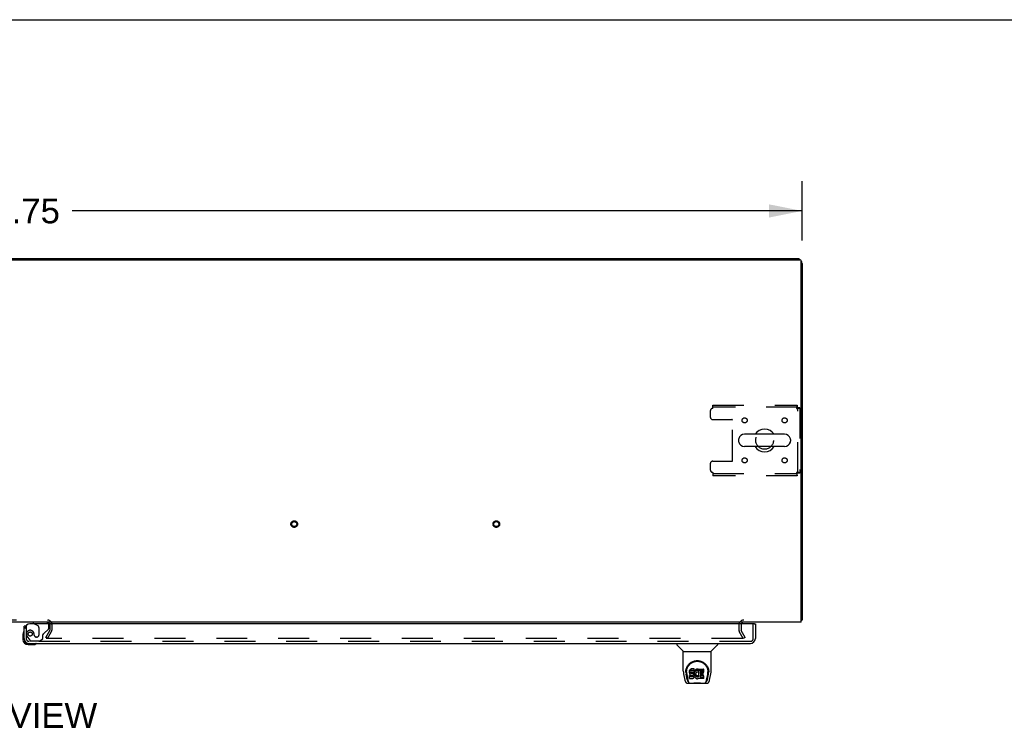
# Model space of a CAD drawing. Header units: inches. Extents: x 0 to 278, y 0 to 180.
# Tile 68 of 72: x 97 to 145, y 145 to 180. Entities that reach past the tile are written whole.
import ezdxf

# ---------------------------------------------------------------- set-up
doc = ezdxf.new("R2010")
doc.units = ezdxf.units.IN
doc.header["$LTSCALE"] = 15.310625
doc.header["$MEASUREMENT"] = 0
doc.linetypes.add('HIDDEN', pattern=[0.2, 0.1, -0.1])
doc.layers.get('0').update_dxf_attribs({"linetype": 'CONTINUOUS'})
for name, color, linetype in [('DEFAULT_2', 8, 'HIDDEN'), ('DIMENSIONS', 7, 'CONTINUOUS'), ('RIGHTHAND_DOOR_ASSEMBLY', 7, 'CONTINUOUS')]:
    doc.layers.add(name, color=color, linetype=linetype)
doc.styles.get("Standard").update_dxf_attribs({"font": 'arial.ttf'})
doc.dimstyles.new('DIMSTYLE_1', dxfattribs={"dimtxt": 1.228125, "dimasz": 1.6375, "dimexe": 0.09, "dimexo": 0.07, "dimgap": 0.0375, "dimtad": 0, "dimtih": 1, "dimtoh": 1, "dimzin": 4, "dimdsep": 46, "dimtxsty": 'Standard', "dimblk": '_FILLED', "dimblk1": '_FILLED', "dimblk2": '_FILLED', "dimcen": 0.09, "dimadec": 3, "dimazin": 1, "dimtfac": 1, "dimtdec": 3, "dimtofl": 0, "dimtmove": 0, "dimatfit": 3, "dimldrblk": '_FILLED', "dimfxl": 0, "dimtolj": 1, "dimtzin": 4, "dimarcsym": 0})

# ---------------------------------------------------------------- blocks, each defined once
blk = doc.blocks.new('_FILLED')
at = {"color": 0, "linetype": 'ByBlock'}
blk.add_solid([(0, 0), (-1, 0.2), (-1, -0.2)], dxfattribs=at)
blk = doc.blocks.new('*D1')
at = {"layer": 'DIMENSIONS', "color": 2, "linetype": 'Continuous'}
for p, q in [((57.697, 169.189), (57.697, 172.126)), ((135.447, 169.189), (135.447, 172.126)), ((57.697, 170.652), (93.812, 170.652)), ((135.447, 170.652), (99.332, 170.652))]:
    blk.add_line(p, q, dxfattribs=at)
at = {"layer": 'DIMENSIONS', "color": 2, "linetype": 'Continuous', "xscale": 1.6375, "yscale": 1.6375, "zscale": 1.6375, "rotation": 180}
blk.add_blockref('_FILLED', (57.697, 170.652), dxfattribs=at)
at = {"layer": 'DIMENSIONS', "color": 2, "linetype": 'Continuous', "xscale": 1.6375, "yscale": 1.6375, "zscale": 1.6375}
blk.add_blockref('_FILLED', (135.447, 170.652), dxfattribs=at)
at = {"layer": 'DIMENSIONS', "color": 2, "linetype": 'Continuous', "insert": (96.572, 171.266), "char_height": 1.2281, "width": 4.29159, "attachment_point": 2, "line_spacing_factor": 0.9}
blk.add_mtext('77.75', dxfattribs=at)

msp = doc.modelspace()

# ---------------------------------------------------------------- linework, layer by layer
at = {"color": 7, "linetype": 'Continuous'}
for p, q in [((0, 180.125), (278.375, 180.125)), ((65.197, 168.289), (127.947, 168.289)), ((127.947, 168.289), (127.947, 168.237)), ((132.305, 159.333), (132.305, 159.245)), ((134.58, 159.595), (132.605, 159.595)), ((134.88, 159.333), (134.88, 159.245)), ((134.58, 158.983), (132.605, 158.983)), ((135.395, 150.393), (135.447, 150.393))]:
    msp.add_line(p, q, dxfattribs=at)
at = {"color": 3, "linetype": 'Continuous'}
for p, q in [((57.809, 168.237), (135.335, 168.237)), ((127.947, 168.289), (135.2, 168.289)), ((135.395, 150.289), (135.395, 168.177)), ((135.447, 168.042), (135.447, 150.393)), ((135.395, 150.289), (57.749, 150.289))]:
    msp.add_line(p, q, dxfattribs=at)
for points in [[(135.395, 150.373), (135.395, 150.373), (135.399, 150.374), (135.403, 150.375), (135.407, 150.376), (135.411, 150.377)], [(135.411, 150.377), (135.419, 150.379), (135.423, 150.379), (135.426, 150.38), (135.429, 150.381), (135.432, 150.382), (135.435, 150.383), (135.438, 150.383), (135.44, 150.384), (135.442, 150.385), (135.443, 150.387), (135.445, 150.388), (135.446, 150.389), (135.446, 150.39), (135.447, 150.391), (135.447, 150.393)]]:
    msp.add_lwpolyline(points, dxfattribs=at)
for centre, radius, start, end in [((135.2, 168.042), 0.246, 50.5601, 90), ((135.335, 168.177), 0.06, 0, 90), ((135.2, 168.042), 0.246, 0, 39.4399), ((98.103, 150.174), 0.115, 18.0169, 64.8219), ((132.568, 150.146), 0.142, 90, 153.5334)]:
    msp.add_arc(centre, radius, start, end, dxfattribs=at)
at = {"color": 7, "linetype": 'Continuous'}
for centre, radius, start, end in [((133.593, 159.289), 0.562, 32.9567, 147.0433), ((132.449, 159.333), 0.144, 164.3697, 180), ((132.605, 159.289), 0.306, 90, 164.3697), ((134.58, 159.289), 0.306, 15.6303, 90), ((134.737, 159.333), 0.144, 0, 15.6303), ((132.449, 159.245), 0.144, 180, 195.6303), ((132.605, 159.289), 0.306, 195.6303, 270), ((133.593, 159.289), 0.562, 212.956, 327.044), ((134.58, 159.289), 0.306, 270, 344.3697), ((134.737, 159.245), 0.144, 344.3697, 360)]:
    msp.add_arc(centre, radius, start, end, dxfattribs=at)
at = {"layer": 'DEFAULT_2', "color": 8, "linetype": 'HIDDEN'}
for p, q in [((131.03, 161.039), (135.209, 161.039)), ((131.03, 160.872), (131.03, 161.039)), ((135.209, 160.935), (131.03, 160.935)), ((135.209, 161.039), (135.209, 160.935)), ((135.343, 160.905), (135.239, 160.905)), ((135.239, 157.673), (135.239, 160.905)), ((135.343, 160.905), (135.343, 157.673)), ((130.905, 160.747), (130.905, 160.445)), ((131.03, 160.32), (131.975, 160.32)), ((132.005, 158.288), (132.005, 160.29)), ((130.905, 158.133), (130.905, 157.831)), ((131.03, 158.258), (131.975, 158.258)), ((131.03, 157.706), (131.03, 157.539)), ((131.03, 157.643), (135.209, 157.643)), ((135.209, 157.539), (131.03, 157.539)), ((135.209, 157.539), (135.209, 157.643)), ((135.343, 157.673), (135.239, 157.673)), ((95.041, 150.393), (98.103, 150.393)), ((98.218, 150.174), (98.218, 149.885)), ((98.322, 150.174), (98.322, 149.885)), ((132.322, 150.146), (132.322, 149.885)), ((132.426, 150.146), (132.426, 149.885)), ((98.017, 149.528), (98.213, 149.868)), ((98.107, 149.476), (98.303, 149.816)), ((132.536, 149.476), (132.34, 149.816)), ((132.626, 149.528), (132.43, 149.868)), ((98.107, 149.476), (98.017, 149.528)), ((132.49, 149.476), (98.04, 149.476)), ((132.626, 149.528), (132.536, 149.476))]:
    msp.add_line(p, q, dxfattribs=at)
for points in [[(135.209, 161.039), (135.206, 161.038), (135.204, 161.035), (135.202, 161.03), (135.199, 161.022), (135.197, 161.013), (135.195, 161.003), (135.192, 160.99), (135.19, 160.976), (135.188, 160.961), (135.185, 160.944), (135.183, 160.927), (135.181, 160.909), (135.178, 160.891), (135.176, 160.872)], [(135.209, 160.935), (135.206, 160.935), (135.204, 160.933), (135.202, 160.931), (135.199, 160.929), (135.197, 160.925), (135.195, 160.921), (135.192, 160.917), (135.19, 160.911), (135.188, 160.905), (135.185, 160.899), (135.183, 160.893), (135.181, 160.886), (135.178, 160.879), (135.176, 160.872)], [(135.176, 160.872), (135.195, 160.874), (135.213, 160.877), (135.231, 160.879), (135.248, 160.881), (135.265, 160.884), (135.28, 160.886), (135.294, 160.888), (135.306, 160.891), (135.317, 160.893), (135.326, 160.896), (135.333, 160.898), (135.339, 160.9), (135.342, 160.903), (135.343, 160.905)], [(135.176, 160.872), (135.183, 160.874), (135.19, 160.877), (135.197, 160.879), (135.203, 160.881), (135.209, 160.884), (135.215, 160.886), (135.22, 160.888), (135.225, 160.891), (135.229, 160.893), (135.233, 160.896), (135.235, 160.898), (135.237, 160.9), (135.238, 160.903), (135.239, 160.905)], [(135.343, 157.673), (135.342, 157.675), (135.339, 157.678), (135.333, 157.68), (135.326, 157.682), (135.317, 157.685), (135.306, 157.687), (135.294, 157.689), (135.28, 157.692), (135.265, 157.694), (135.248, 157.697), (135.231, 157.699), (135.213, 157.701), (135.195, 157.704), (135.176, 157.706)], [(135.176, 157.706), (135.178, 157.699), (135.181, 157.692), (135.183, 157.685), (135.185, 157.679), (135.188, 157.672), (135.19, 157.667), (135.192, 157.661), (135.195, 157.657), (135.197, 157.653), (135.199, 157.649), (135.202, 157.646), (135.204, 157.645), (135.206, 157.643), (135.209, 157.643)], [(135.239, 157.673), (135.238, 157.675), (135.237, 157.678), (135.235, 157.68), (135.233, 157.682), (135.229, 157.685), (135.225, 157.687), (135.22, 157.689), (135.215, 157.692), (135.209, 157.694), (135.203, 157.697), (135.197, 157.699), (135.19, 157.701), (135.183, 157.704), (135.176, 157.706)], [(135.176, 157.706), (135.178, 157.687), (135.181, 157.669), (135.183, 157.651), (135.185, 157.633), (135.188, 157.617), (135.19, 157.602), (135.192, 157.588), (135.195, 157.575), (135.197, 157.565), (135.199, 157.555), (135.202, 157.548), (135.204, 157.543), (135.206, 157.54), (135.209, 157.539)], [(132.51, 149.494), (132.51, 149.492), (132.51, 149.49), (132.509, 149.488), (132.508, 149.486), (132.507, 149.485), (132.506, 149.483), (132.504, 149.482), (132.503, 149.48), (132.501, 149.479), (132.499, 149.478), (132.497, 149.477), (132.495, 149.477), (132.493, 149.477), (132.49, 149.476)], [(132.508, 149.502), (132.509, 149.5), (132.51, 149.498), (132.51, 149.496), (132.51, 149.494), (132.51, 149.494)]]:
    msp.add_lwpolyline(points, dxfattribs=at)
for centre, radius in [((132.603, 160.279), 0.125), ((134.582, 160.279), 0.125), ((133.593, 159.289), 0.438), ((132.603, 158.299), 0.125), ((134.582, 158.299), 0.125), ((110.315, 155.143), 0.164), ((110.315, 155.143), 0.124), ((120.315, 155.143), 0.164), ((120.315, 155.143), 0.124)]:
    msp.add_circle(centre, radius, dxfattribs=at)
for centre, radius, start, end in [((131.03, 160.747), 0.125, 90, 180), ((131.03, 160.445), 0.125, 180, 270), ((131.975, 160.29), 0.03, 0, 90), ((131.03, 158.133), 0.125, 90, 180), ((131.975, 158.288), 0.03, 270, 360), ((131.03, 157.831), 0.125, 180, 270), ((98.103, 150.174), 0.219, 0, 90), ((98.103, 150.174), 0.115, 64.8219, 90), ((98.103, 150.174), 0.115, 0, 18.0169), ((132.568, 150.146), 0.246, 90, 180), ((132.568, 150.146), 0.142, 153.5334, 180), ((98.185, 149.885), 0.033, 330, 360), ((98.185, 149.885), 0.137, 330, 360), ((132.459, 149.885), 0.137, 180, 210), ((132.459, 149.885), 0.033, 180, 210)]:
    msp.add_arc(centre, radius, start, end, dxfattribs=at)
at = {"layer": 'RIGHTHAND_DOOR_ASSEMBLY', "color": 7, "linetype": 'Continuous'}
for p, q in [((97.022, 150.085), (96.947, 150.085)), ((97.389, 150.289), (97.389, 150.25)), ((97.389, 150.25), (97.458, 150.21)), ((133.072, 150.21), (133.134, 150.21)), ((96.887, 149.69), (96.887, 149.434)), ((96.947, 149.477), (96.947, 149.434)), ((97.15, 149.231), (97.193, 149.231)), ((97.15, 149.171), (97.406, 149.171)), ((129.255, 149.231), (129.255, 149.169)), ((129.565, 148.843), (129.267, 149.141)), ((130.954, 148.843), (131.252, 149.141)), ((131.263, 149.231), (131.263, 149.169)), ((129.57, 148.837), (130.948, 148.837)), ((129.57, 147.865), (129.57, 148.837)), ((130.948, 147.866), (130.948, 148.837)), ((129.585, 147.722), (129.651, 147.417)), ((129.688, 147.811), (129.688, 147.81)), ((129.696, 147.897), (129.694, 147.833)), ((129.758, 147.445), (129.705, 147.715)), ((129.732, 147.824), (129.732, 147.8)), ((129.742, 147.702), (129.799, 147.41)), ((129.875, 147.869), (129.873, 147.845)), ((129.873, 147.778), (129.873, 147.845)), ((129.875, 147.802), (129.873, 147.778)), ((129.873, 147.778), (129.874, 147.754)), ((129.874, 147.754), (129.878, 147.731)), ((129.88, 147.892), (129.875, 147.869)), ((129.875, 147.802), (129.875, 147.869)), ((129.88, 147.825), (129.875, 147.802)), ((129.878, 147.731), (129.886, 147.709)), ((129.889, 147.915), (129.88, 147.892)), ((129.88, 147.825), (129.88, 147.892)), ((129.889, 147.848), (129.88, 147.825)), ((129.939, 147.639), (129.88, 147.639)), ((129.88, 147.572), (129.88, 147.639)), ((129.886, 147.709), (129.899, 147.689)), ((129.903, 147.934), (129.889, 147.915)), ((129.889, 147.848), (129.889, 147.915)), ((129.903, 147.868), (129.889, 147.848)), ((129.899, 147.689), (129.915, 147.671)), ((129.912, 147.942), (129.903, 147.934)), ((129.903, 147.868), (129.903, 147.934)), ((129.912, 147.876), (129.903, 147.868)), ((129.921, 147.949), (129.912, 147.942)), ((129.912, 147.876), (129.912, 147.942)), ((129.921, 147.882), (129.912, 147.876)), ((129.915, 147.671), (129.935, 147.658)), ((129.943, 147.959), (129.921, 147.949)), ((129.921, 147.882), (129.921, 147.949)), ((129.943, 147.892), (129.921, 147.882)), ((129.935, 147.658), (129.946, 147.654)), ((130, 147.64), (129.939, 147.639)), ((129.939, 147.572), (129.939, 147.639)), ((129.966, 147.966), (129.943, 147.959)), ((129.943, 147.892), (129.943, 147.959)), ((129.966, 147.899), (129.943, 147.892)), ((129.944, 147.767), (129.945, 147.782)), ((129.945, 147.759), (129.944, 147.767)), ((129.945, 147.782), (129.947, 147.797)), ((129.945, 147.759), (129.945, 147.782)), ((129.947, 147.752), (129.945, 147.759)), ((129.946, 147.654), (129.958, 147.652)), ((129.947, 147.797), (129.95, 147.803)), ((129.947, 147.752), (129.947, 147.797)), ((129.952, 147.746), (129.947, 147.752)), ((129.95, 147.803), (129.956, 147.808)), ((129.952, 147.746), (129.952, 147.805)), ((129.958, 147.742), (129.952, 147.746)), ((129.956, 147.808), (129.97, 147.813)), ((129.958, 147.808), (129.957, 147.809)), ((129.972, 147.804), (129.958, 147.808)), ((129.958, 147.742), (129.958, 147.808)), ((129.972, 147.738), (129.958, 147.742)), ((129.958, 147.652), (130.006, 147.651)), ((130.106, 147.966), (129.966, 147.966)), ((129.966, 147.899), (129.966, 147.966)), ((130.106, 147.899), (129.966, 147.899)), ((129.97, 147.813), (129.985, 147.814)), ((129.996, 147.805), (129.972, 147.804)), ((129.972, 147.738), (129.972, 147.804)), ((129.996, 147.738), (129.972, 147.738)), ((129.985, 147.814), (130.098, 147.814)), ((130.02, 147.804), (129.996, 147.805)), ((129.996, 147.738), (129.996, 147.805)), ((130.02, 147.737), (129.996, 147.738)), ((130.015, 147.641), (130, 147.64)), ((130, 147.573), (130, 147.64)), ((130.006, 147.651), (130.013, 147.651)), ((130.013, 147.651), (130.02, 147.648)), ((130.022, 147.644), (130.015, 147.641)), ((130.015, 147.574), (130.015, 147.641)), ((130.044, 147.799), (130.02, 147.804)), ((130.02, 147.737), (130.02, 147.804)), ((130.044, 147.732), (130.02, 147.737)), ((130.02, 147.648), (130.026, 147.644)), ((130.024, 147.646), (130.022, 147.644)), ((130.022, 147.577), (130.022, 147.644)), ((130.026, 147.644), (130.031, 147.638)), ((130.027, 147.583), (130.027, 147.642)), ((130.031, 147.638), (130.038, 147.624)), ((130.055, 147.794), (130.044, 147.799)), ((130.044, 147.732), (130.044, 147.799)), ((130.055, 147.727), (130.044, 147.732)), ((130.065, 147.787), (130.055, 147.794)), ((130.055, 147.727), (130.055, 147.794)), ((130.065, 147.72), (130.055, 147.727)), ((130.082, 147.77), (130.065, 147.787)), ((130.065, 147.72), (130.065, 147.787)), ((130.082, 147.703), (130.065, 147.72)), ((130.095, 147.75), (130.082, 147.77)), ((130.082, 147.703), (130.082, 147.77)), ((130.095, 147.683), (130.082, 147.703)), ((130.104, 147.728), (130.095, 147.75)), ((130.095, 147.683), (130.095, 147.75)), ((130.104, 147.661), (130.095, 147.683)), ((130.098, 147.814), (130.104, 147.814)), ((130.104, 147.814), (130.105, 147.82)), ((130.105, 147.724), (130.104, 147.728)), ((130.104, 147.661), (130.104, 147.728)), ((130.111, 147.638), (130.104, 147.661)), ((130.105, 147.82), (130.107, 147.833)), ((130.11, 147.802), (130.105, 147.758)), ((130.105, 147.691), (130.105, 147.758)), ((130.11, 147.735), (130.105, 147.691)), ((130.105, 147.691), (130.106, 147.669)), ((130.107, 147.923), (130.106, 147.966)), ((130.106, 147.899), (130.106, 147.966)), ((130.107, 147.856), (130.106, 147.899)), ((130.106, 147.669), (130.109, 147.646)), ((130.107, 147.856), (130.107, 147.923)), ((130.107, 147.833), (130.107, 147.856)), ((130.109, 147.646), (130.114, 147.625)), ((130.114, 147.824), (130.11, 147.802)), ((130.11, 147.735), (130.11, 147.802)), ((130.114, 147.757), (130.11, 147.735)), ((130.113, 147.614), (130.111, 147.638)), ((130.12, 147.845), (130.114, 147.824)), ((130.114, 147.757), (130.114, 147.824)), ((130.12, 147.779), (130.114, 147.757)), ((130.129, 147.866), (130.12, 147.845)), ((130.12, 147.779), (130.12, 147.845)), ((130.129, 147.799), (130.12, 147.779)), ((130.14, 147.885), (130.129, 147.866)), ((130.129, 147.799), (130.129, 147.866)), ((130.14, 147.819), (130.129, 147.799)), ((130.152, 147.904), (130.14, 147.885)), ((130.14, 147.819), (130.14, 147.885)), ((130.152, 147.837), (130.14, 147.819)), ((130.167, 147.92), (130.152, 147.904)), ((130.152, 147.837), (130.152, 147.904)), ((130.167, 147.854), (130.152, 147.837)), ((130.183, 147.936), (130.167, 147.92)), ((130.167, 147.854), (130.167, 147.92)), ((130.183, 147.869), (130.167, 147.854)), ((130.179, 147.733), (130.175, 147.706)), ((130.175, 147.706), (130.175, 147.68)), ((130.175, 147.68), (130.176, 147.666)), ((130.176, 147.666), (130.176, 147.706)), ((130.176, 147.666), (130.179, 147.654)), ((130.178, 147.726), (130.179, 147.72)), ((130.183, 147.746), (130.179, 147.733)), ((130.179, 147.72), (130.189, 147.696)), ((130.179, 147.654), (130.179, 147.72)), ((130.179, 147.654), (130.189, 147.629)), ((130.202, 147.949), (130.183, 147.936)), ((130.183, 147.869), (130.183, 147.936)), ((130.202, 147.882), (130.183, 147.869)), ((130.188, 147.758), (130.183, 147.746)), ((130.202, 147.781), (130.188, 147.758)), ((130.189, 147.696), (130.203, 147.672)), ((130.189, 147.629), (130.189, 147.696)), ((130.222, 147.957), (130.202, 147.949)), ((130.202, 147.882), (130.202, 147.949)), ((130.222, 147.891), (130.202, 147.882)), ((130.211, 147.791), (130.202, 147.781)), ((130.203, 147.672), (130.211, 147.662)), ((130.203, 147.606), (130.203, 147.672)), ((130.221, 147.799), (130.211, 147.791)), ((130.211, 147.662), (130.222, 147.653)), ((130.211, 147.596), (130.211, 147.662)), ((130.246, 147.809), (130.221, 147.799)), ((130.244, 147.962), (130.222, 147.957)), ((130.222, 147.891), (130.222, 147.957)), ((130.244, 147.896), (130.222, 147.891)), ((130.222, 147.653), (130.233, 147.646)), ((130.222, 147.587), (130.222, 147.653)), ((130.233, 147.646), (130.245, 147.641)), ((130.233, 147.579), (130.233, 147.646)), ((130.266, 147.965), (130.244, 147.962)), ((130.244, 147.896), (130.244, 147.962)), ((130.266, 147.898), (130.244, 147.896)), ((130.245, 147.641), (130.258, 147.639)), ((130.245, 147.574), (130.245, 147.641)), ((130.259, 147.813), (130.246, 147.809)), ((130.258, 147.639), (130.272, 147.638)), ((130.258, 147.572), (130.258, 147.639)), ((130.273, 147.812), (130.259, 147.813)), ((130.266, 147.965), (130.289, 147.964)), ((130.266, 147.898), (130.266, 147.965)), ((130.289, 147.897), (130.266, 147.898)), ((130.272, 147.638), (130.285, 147.64)), ((130.272, 147.572), (130.272, 147.638)), ((130.286, 147.809), (130.273, 147.812)), ((130.285, 147.64), (130.298, 147.644)), ((130.285, 147.574), (130.285, 147.64)), ((130.298, 147.804), (130.286, 147.809)), ((130.3, 147.962), (130.289, 147.964)), ((130.289, 147.897), (130.289, 147.964)), ((130.3, 147.896), (130.289, 147.897)), ((130.298, 147.644), (130.31, 147.65)), ((130.298, 147.578), (130.298, 147.644)), ((130.31, 147.959), (130.3, 147.962)), ((130.3, 147.896), (130.3, 147.962)), ((130.31, 147.892), (130.3, 147.896)), ((130.33, 147.875), (130.304, 147.807)), ((130.329, 147.947), (130.31, 147.959)), ((130.31, 147.892), (130.31, 147.959)), ((130.329, 147.88), (130.31, 147.892)), ((130.31, 147.65), (130.321, 147.657)), ((130.31, 147.583), (130.31, 147.65)), ((130.321, 147.657), (130.321, 147.591)), ((130.327, 147.656), (130.339, 147.639)), ((130.329, 147.947), (130.329, 147.88)), ((130.331, 147.943), (130.331, 147.88)), ((130.339, 147.964), (130.576, 147.964)), ((130.339, 147.572), (130.339, 147.964)), ((130.339, 147.897), (130.576, 147.897)), ((130.409, 147.809), (130.409, 147.742)), ((130.41, 147.651), (130.41, 147.573)), ((130.576, 147.814), (130.414, 147.814)), ((130.414, 147.804), (130.545, 147.804)), ((130.414, 147.737), (130.545, 147.737)), ((130.545, 147.655), (130.415, 147.655)), ((130.549, 147.66), (130.549, 147.8)), ((130.58, 147.818), (130.58, 147.959)), ((130.72, 147.41), (130.776, 147.699)), ((130.761, 147.445), (130.814, 147.715)), ((130.776, 147.699), (130.777, 147.703)), ((130.823, 147.897), (130.824, 147.833)), ((130.83, 147.81), (130.83, 147.811)), ((130.868, 147.417), (130.933, 147.722)), ((129.775, 147.262), (130.744, 147.262)), ((129.809, 147.341), (129.816, 147.341)), ((129.815, 147.345), (129.818, 147.336)), ((129.819, 147.335), (129.818, 147.336)), ((129.861, 147.262), (129.855, 147.262)), ((129.861, 147.262), (129.86, 147.262)), ((129.876, 147.493), (129.876, 147.634)), ((129.939, 147.572), (129.88, 147.572)), ((129.881, 147.488), (130.025, 147.488)), ((130, 147.573), (129.939, 147.572)), ((130.015, 147.574), (130, 147.573)), ((130.022, 147.577), (130.015, 147.574)), ((130.027, 147.583), (130.022, 147.577)), ((130.025, 147.488), (130.037, 147.489)), ((130.037, 147.595), (130.027, 147.583)), ((130.037, 147.595), (130.037, 147.626)), ((130.039, 147.602), (130.037, 147.595)), ((130.037, 147.489), (130.048, 147.493)), ((130.038, 147.624), (130.04, 147.609)), ((130.039, 147.602), (130.039, 147.614)), ((130.04, 147.609), (130.039, 147.602)), ((130.048, 147.493), (130.067, 147.507)), ((130.067, 147.507), (130.084, 147.524)), ((130.084, 147.524), (130.091, 147.534)), ((130.091, 147.534), (130.097, 147.545)), ((130.097, 147.545), (130.105, 147.567)), ((130.105, 147.567), (130.111, 147.59)), ((130.111, 147.59), (130.113, 147.614)), ((130.113, 147.614), (130.113, 147.629)), ((130.114, 147.625), (130.121, 147.604)), ((130.121, 147.604), (130.142, 147.564)), ((130.142, 147.564), (130.155, 147.546)), ((130.155, 147.546), (130.17, 147.529)), ((130.17, 147.529), (130.186, 147.514)), ((130.186, 147.514), (130.204, 147.5)), ((130.189, 147.629), (130.203, 147.606)), ((130.203, 147.606), (130.211, 147.596)), ((130.204, 147.5), (130.214, 147.495)), ((130.211, 147.596), (130.222, 147.587)), ((130.214, 147.495), (130.224, 147.492)), ((130.222, 147.587), (130.233, 147.579)), ((130.224, 147.492), (130.246, 147.486)), ((130.233, 147.579), (130.245, 147.574)), ((130.245, 147.574), (130.258, 147.572)), ((130.246, 147.486), (130.268, 147.484)), ((130.258, 147.572), (130.272, 147.572)), ((130.268, 147.484), (130.29, 147.487)), ((130.272, 147.572), (130.285, 147.574)), ((130.285, 147.574), (130.298, 147.578)), ((130.29, 147.487), (130.311, 147.493)), ((130.298, 147.578), (130.31, 147.583)), ((130.31, 147.583), (130.321, 147.591)), ((130.311, 147.493), (130.33, 147.505)), ((130.327, 147.589), (130.339, 147.572)), ((130.341, 147.505), (130.33, 147.505)), ((130.33, 147.505), (130.33, 147.505)), ((130.341, 147.492), (130.341, 147.505)), ((130.577, 147.488), (130.345, 147.488)), ((130.415, 147.636), (130.577, 147.636)), ((130.415, 147.569), (130.577, 147.569)), ((130.581, 147.492), (130.581, 147.631)), ((130.659, 147.262), (130.658, 147.262)), ((130.7, 147.336), (130.704, 147.345)), ((130.7, 147.335), (130.7, 147.336)), ((130.702, 147.341), (130.709, 147.341))]:
    msp.add_line(p, q, dxfattribs=at)
at = {"layer": 'RIGHTHAND_DOOR_ASSEMBLY', "color": 3, "linetype": 'Continuous'}
for p, q in [((96.947, 149.477), (96.947, 150.085)), ((133.072, 150.21), (97.239, 150.21)), ((133.134, 150.21), (133.134, 149.477)), ((97.193, 149.231), (132.888, 149.231))]:
    msp.add_line(p, q, dxfattribs=at)
at = {"layer": 'RIGHTHAND_DOOR_ASSEMBLY', "color": 8, "linetype": 'HIDDEN'}
for p, q in [((97.051, 150.085), (97.022, 150.085)), ((97.051, 150.085), (97.051, 149.477)), ((98.019, 150.289), (97.389, 150.289)), ((97.458, 150.21), (97.627, 150.112)), ((98.176, 150.009), (98.176, 150.132)), ((133.03, 149.477), (133.03, 150.21)), ((97.448, 149.646), (97.448, 149.635)), ((97.677, 150.025), (97.677, 149.646)), ((97.869, 149.482), (97.869, 149.661)), ((97.927, 149.719), (98.147, 149.939)), ((97.125, 149.534), (97.227, 149.39)), ((132.888, 149.335), (97.193, 149.335)), ((97.291, 149.356), (97.743, 149.356)), ((97.579, 149.548), (97.546, 149.548)), ((97.743, 149.356), (97.869, 149.482))]:
    msp.add_line(p, q, dxfattribs=at)
at = {"layer": 'RIGHTHAND_DOOR_ASSEMBLY', "color": 7, "linetype": 'Continuous'}
for points in [[(129.689, 147.823), (129.691, 147.865), (129.698, 147.914), (129.709, 147.961), (129.723, 148.006), (129.74, 148.047), (129.76, 148.087), (129.782, 148.124), (129.807, 148.159), (129.834, 148.191), (129.864, 148.222), (129.895, 148.25), (129.929, 148.276), (129.965, 148.299), (130.002, 148.32), (130.042, 148.338), (130.083, 148.353), (130.126, 148.365), (130.17, 148.374), (130.215, 148.379), (130.26, 148.381), (130.305, 148.379), (130.349, 148.374), (130.393, 148.365), (130.436, 148.353), (130.477, 148.338), (130.517, 148.32), (130.554, 148.299), (130.59, 148.275), (130.624, 148.25), (130.655, 148.221), (130.685, 148.191), (130.712, 148.158), (130.737, 148.123), (130.759, 148.086), (130.779, 148.047), (130.796, 148.005), (130.81, 147.96), (130.821, 147.914), (130.828, 147.864), (130.83, 147.823)], [(129.732, 147.824), (129.733, 147.844), (129.734, 147.868), (129.737, 147.892), (129.741, 147.916), (129.745, 147.939), (129.751, 147.962), (129.758, 147.985), (129.765, 148.007), (129.774, 148.029), (129.783, 148.05), (129.794, 148.07), (129.805, 148.09), (129.816, 148.109), (129.828, 148.127), (129.841, 148.144), (129.854, 148.161), (129.868, 148.176), (129.882, 148.191), (129.896, 148.205), (129.911, 148.219), (129.926, 148.232), (129.941, 148.244), (129.957, 148.255), (129.972, 148.265), (129.988, 148.275), (130.004, 148.284), (130.02, 148.293), (130.036, 148.301), (130.051, 148.308), (130.067, 148.314), (130.083, 148.32), (130.099, 148.326), (130.115, 148.33), (130.131, 148.335), (130.147, 148.338), (130.163, 148.342), (130.179, 148.344), (130.195, 148.347), (130.211, 148.348), (130.227, 148.349), (130.243, 148.35), (130.259, 148.35), (130.274, 148.35), (130.29, 148.35), (130.306, 148.348), (130.322, 148.347), (130.338, 148.344), (130.354, 148.342), (130.37, 148.339), (130.386, 148.335), (130.402, 148.331), (130.418, 148.326), (130.434, 148.321), (130.45, 148.315), (130.466, 148.308), (130.482, 148.301), (130.498, 148.293), (130.514, 148.285), (130.53, 148.276), (130.546, 148.266), (130.561, 148.255), (130.576, 148.244), (130.592, 148.232), (130.607, 148.22), (130.622, 148.206), (130.636, 148.192), (130.65, 148.177), (130.664, 148.161), (130.677, 148.144), (130.69, 148.127), (130.702, 148.109), (130.714, 148.09), (130.725, 148.07), (130.735, 148.05), (130.744, 148.029), (130.753, 148.008), (130.761, 147.985), (130.767, 147.963), (130.773, 147.94), (130.778, 147.916), (130.782, 147.892), (130.784, 147.868), (130.786, 147.844), (130.786, 147.824)], [(129.57, 147.865), (129.571, 147.833), (129.574, 147.793), (129.58, 147.753), (129.585, 147.722)], [(129.688, 147.811), (129.688, 147.815), (129.689, 147.823)], [(129.732, 147.8), (129.733, 147.784), (129.734, 147.756), (129.737, 147.728), (129.742, 147.702)], [(129.88, 147.639), (129.88, 147.639), (129.879, 147.639), (129.879, 147.639), (129.878, 147.638), (129.878, 147.638), (129.878, 147.638), (129.877, 147.638), (129.877, 147.637), (129.877, 147.637), (129.876, 147.636), (129.876, 147.636), (129.876, 147.635), (129.876, 147.635), (129.876, 147.634)], [(130.777, 147.703), (130.778, 147.706), (130.778, 147.709), (130.779, 147.712), (130.779, 147.715), (130.78, 147.719), (130.78, 147.722), (130.781, 147.725), (130.781, 147.729), (130.782, 147.732), (130.782, 147.736), (130.783, 147.74), (130.783, 147.744), (130.784, 147.748), (130.784, 147.752), (130.784, 147.756), (130.785, 147.76), (130.785, 147.764), (130.785, 147.769), (130.786, 147.773), (130.786, 147.778), (130.786, 147.783), (130.786, 147.788), (130.786, 147.793), (130.786, 147.798), (130.786, 147.824)], [(130.83, 147.823), (130.83, 147.816), (130.83, 147.811)], [(130.933, 147.722), (130.939, 147.752), (130.944, 147.792), (130.947, 147.832), (130.948, 147.866)], [(129.651, 147.417), (129.653, 147.404), (129.658, 147.385), (129.663, 147.369), (129.668, 147.354), (129.674, 147.34), (129.68, 147.328), (129.687, 147.316), (129.694, 147.306), (129.702, 147.296), (129.711, 147.287), (129.721, 147.279), (129.733, 147.273), (129.745, 147.267), (129.758, 147.264), (129.771, 147.263), (129.775, 147.262)], [(129.799, 147.41), (129.801, 147.398), (129.804, 147.384), (129.808, 147.371), (129.811, 147.358), (129.815, 147.345)], [(129.819, 147.335), (129.824, 147.323), (129.83, 147.31), (129.836, 147.299), (129.843, 147.29), (129.851, 147.282), (129.859, 147.275), (129.868, 147.269), (129.877, 147.265), (129.887, 147.263), (129.895, 147.262)], [(129.88, 147.572), (129.88, 147.572), (129.879, 147.572), (129.879, 147.572), (129.878, 147.572), (129.878, 147.571), (129.878, 147.571), (129.877, 147.571), (129.877, 147.57), (129.877, 147.57), (129.876, 147.57), (129.876, 147.569), (129.876, 147.569), (129.876, 147.568), (129.876, 147.567)], [(129.976, 147.262), (129.996, 147.263), (130.018, 147.265), (130.042, 147.267), (130.066, 147.269), (130.092, 147.272), (130.119, 147.275), (130.146, 147.278), (130.175, 147.28), (130.204, 147.282), (130.233, 147.283), (130.262, 147.283), (130.291, 147.283), (130.32, 147.282), (130.349, 147.28), (130.377, 147.278), (130.403, 147.275), (130.43, 147.272), (130.455, 147.269), (130.479, 147.267), (130.501, 147.264), (130.523, 147.263), (130.543, 147.262)], [(129.976, 147.262), (129.998, 147.263), (130.025, 147.265), (130.052, 147.267), (130.109, 147.273)], [(130.109, 147.273), (130.138, 147.276), (130.168, 147.278), (130.198, 147.28), (130.228, 147.281), (130.259, 147.281), (130.289, 147.281), (130.32, 147.28), (130.35, 147.278), (130.38, 147.276), (130.409, 147.273), (130.466, 147.267)], [(130.466, 147.267), (130.494, 147.265), (130.52, 147.263), (130.543, 147.262)], [(130.624, 147.262), (130.631, 147.263), (130.641, 147.265), (130.651, 147.269), (130.66, 147.275), (130.668, 147.282), (130.675, 147.29), (130.682, 147.299), (130.688, 147.31), (130.695, 147.322), (130.7, 147.335)], [(130.704, 147.345), (130.707, 147.358), (130.711, 147.371), (130.714, 147.384), (130.717, 147.398), (130.72, 147.41)], [(130.744, 147.262), (130.747, 147.263), (130.76, 147.264), (130.773, 147.267), (130.785, 147.272), (130.797, 147.279), (130.807, 147.287), (130.816, 147.296), (130.825, 147.305), (130.832, 147.316), (130.838, 147.327), (130.844, 147.34), (130.85, 147.353), (130.855, 147.369), (130.86, 147.385), (130.865, 147.404), (130.868, 147.417)]]:
    msp.add_lwpolyline(points, dxfattribs=at)
at = {"layer": 'RIGHTHAND_DOOR_ASSEMBLY', "color": 8, "linetype": 'HIDDEN'}
msp.add_circle((97.251, 149.698), 0.101, dxfattribs=at)
at = {"layer": 'RIGHTHAND_DOOR_ASSEMBLY', "color": 3, "linetype": 'Continuous'}
for centre, radius, start, end in [((97.239, 149.96), 0.25, 90, 180), ((133.072, 150.19), 0.02, 0, 90), ((97.193, 149.477), 0.246, 180, 270), ((132.888, 149.477), 0.246, 270, 360)]:
    msp.add_arc(centre, radius, start, end, dxfattribs=at)
at = {"layer": 'RIGHTHAND_DOOR_ASSEMBLY', "color": 8, "linetype": 'HIDDEN'}
for centre, radius, start, end in [((97.577, 150.025), 0.1, 0, 59.908), ((98.019, 150.132), 0.157, 0, 90), ((97.251, 149.698), 0.187, 17.8482, 196.8439), ((97.441, 149.756), 0.386, 196.8439, 215.1), ((97.055, 149.635), 0.393, 1.6599, 17.9298), ((97.546, 149.646), 0.098, 180, 270), ((97.579, 149.646), 0.098, 270, 360), ((97.908, 149.661), 0.039, 111.6096, 180), ((97.857, 149.79), 0.1, 291.6096, 315), ((98.076, 150.009), 0.1, 315, 360), ((97.193, 149.477), 0.142, 180, 270), ((97.291, 149.435), 0.079, 215.1, 270), ((132.888, 149.477), 0.142, 270, 360)]:
    msp.add_arc(centre, radius, start, end, dxfattribs=at)
at = {"layer": 'RIGHTHAND_DOOR_ASSEMBLY', "color": 7, "linetype": 'Continuous'}
for centre, radius, start, end in [((97.137, 149.69), 0.25, 149.1101, 180), ((96.935, 149.811), 0.015, 96.3796, 149.1101), ((96.932, 149.811), 0.015, 0, 83.6204), ((97.15, 149.434), 0.263, 180, 270), ((97.15, 149.434), 0.203, 180, 270), ((97.406, 149.421), 0.25, 270, 300.8899), ((97.527, 149.216), 0.015, 6.3796, 90), ((97.527, 149.219), 0.015, 300.8899, 353.6204), ((129.295, 149.169), 0.0394, 180, 225), ((131.224, 149.169), 0.0394, 315, 360), ((129.578, 148.857), 0.0197, 225, 262.5), ((130.94, 148.857), 0.0197, 277.5, 315)]:
    msp.add_arc(centre, radius, start, end, dxfattribs=at)
for centre, major_axis, ratio, start_param, end_param in [((130.259, 147.823), (0, 0.565), 0.999848, 1.137008, 1.76365), ((130.3, 147.808), (0, 0.00448), 1, -3.557718, -1.937287), ((130.323, 147.654), (0, 0.00448), 1, -0.975826, 0.651783), ((130.326, 147.943), (0.00448, 0), 1, 0.003891, 0.905353), ((130.326, 147.877), (0.00448, 0), 1, 0.003842, 0.905353), ((130.414, 147.809), (0.00448, 0), 1, 1.570796, 3.141593), ((130.414, 147.742), (0.00448, 0), 1, -3.141593, -1.570796), ((130.414, 147.809), (0.00448, 0), 1, -2.747552, -2.072978), ((130.415, 147.651), (0.00448, 0), 1, 1.570796, 3.141593), ((130.415, 147.64), (0.00448, 0), 1, -3.141593, -1.570796), ((130.414, 147.809), (0, 0.00448), 1, -3.643774, -3.141593), ((130.545, 147.8), (0.00448, 0), 1, 0, 1.570796), ((130.545, 147.733), (0.00448, 0), 1, 0, 1.570796), ((130.545, 147.66), (0.00448, 0), 1, -1.570796, 0), ((130.576, 147.959), (0.00448, 0), 1, 0, 1.570796), ((130.576, 147.893), (0.00448, 0), 1, 0, 1.570796), ((130.576, 147.818), (0.00448, 0), 1, -1.570796, 0), ((130.259, 147.823), (0, 0.565), 0.999848, 4.519536, 5.145564), ((129.815, 147.696), (0.007, 0.354), 0.213027, -3.923008, -3.13761), ((129.881, 147.493), (0, 0.00483), 1, -4.712389, -3.141593), ((130.323, 147.587), (0.00448, 0), 1, 1.570796, 2.222579), ((130.323, 147.587), (0, 0.00448), 1, -0.975826, 0), ((130.345, 147.492), (0.00448, 0), 1, -3.141593, -1.570796), ((130.415, 147.573), (0.00448, 0), 1, -3.141593, -1.570796), ((130.577, 147.631), (0.00448, 0), 1, 0, 1.570796), ((130.577, 147.564), (0.00448, 0), 1, 0, 1.570796), ((130.577, 147.492), (0.00448, 0), 1, -1.570796, 0), ((130.703, 147.696), (-0.007, 0.354), 0.213027, -3.145575, -2.360177)]:
    msp.add_ellipse(centre, major_axis=major_axis, ratio=ratio, start_param=start_param, end_param=end_param, dxfattribs=at)

# ---------------------------------------------------------------- texts
at = {"layer": 'DIMENSIONS', "color": 2, "linetype": 'Continuous', "insert": (96.373, 146.277), "char_height": 1.2281, "width": 8.3686, "attachment_point": 2, "line_spacing_factor": 0.9}
msp.add_mtext('TOP VIEW', dxfattribs=at)

# ---------------------------------------------------------------- dimensions: what is measured, and where the dimension line sits
at = {"layer": 'DIMENSIONS', "color": 2, "linetype": 'Continuous'}
dim = msp.add_linear_dim(base=(57.697, 170.652), p1=(135.447, 172.196), p2=(57.697, 172.196), angle=180, dimstyle='DIMSTYLE_1', dxfattribs=at)
dim.commit()
dim.dimension.update_dxf_attribs({"geometry": '*D1', "text_midpoint": (96.576, 170.636), "dimtype": 160})

doc.saveas('drawing.dxf')
